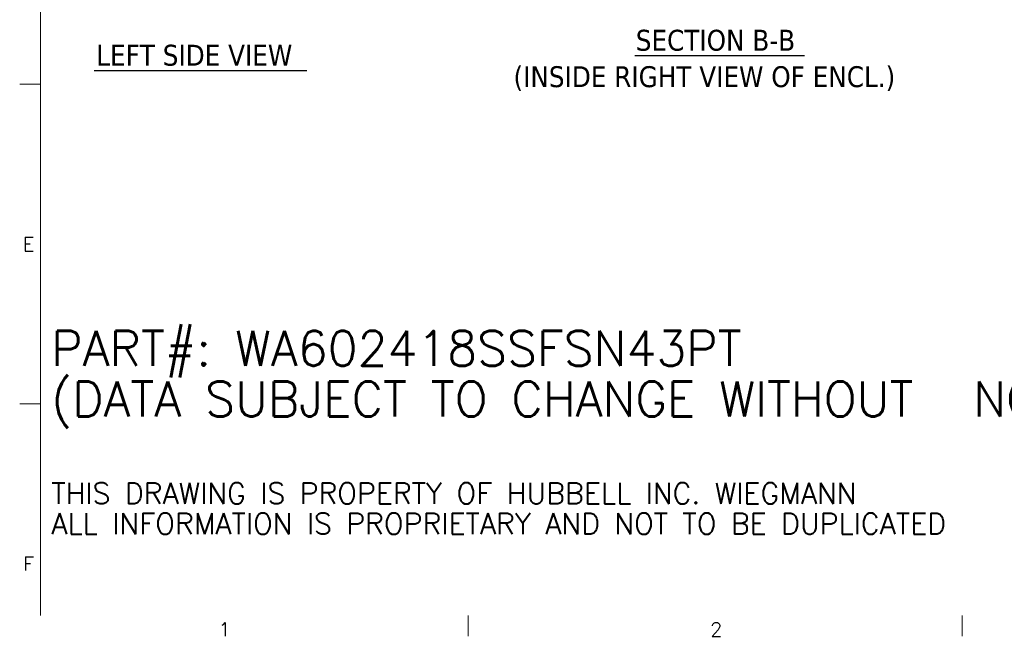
# Model space of a CAD drawing. Header units: inches. Extents: x 2 to 304, y 7 to 191.
# Tile 1 of 53: x 5 to 106, y 9 to 73. Entities that reach past the tile are written whole.
import ezdxf

# ---------------------------------------------------------------- set-up
doc = ezdxf.new("R2010")
doc.units = ezdxf.units.IN
doc.header["$LTSCALE"] = 18
doc.header["$MEASUREMENT"] = 0
doc.layers.get('0').update_dxf_attribs({"lineweight": 0})
doc.layers.add('Border (ANSI)', color=7, linetype='Continuous', lineweight=5)
doc.layers.add('Symbol (ANSI)', color=7, linetype='Continuous', lineweight=5)
doc.styles.add('Note Text (ANSI)', font='RomanS.shx')
doc.styles.add('Text Style168', font='tahoma.ttf')
doc.styles.add('Text Style29', font='tahoma.ttf')

# ---------------------------------------------------------------- blocks, each defined once
blk = doc.blocks.new('Borders Default Border')
at = {"layer": 'Border (ANSI)'}
for p, q in [((0.38, 3.6667), (0.26, 3.6667)), ((0.38, 1.8333), (0.26, 1.8333)), ((2.8333, 0.62), (2.8333, 0.5)), ((5.6667, 0.62), (5.6667, 0.5))]:
    blk.add_line(p, q, dxfattribs=at)
at = {"layer": 'Border (ANSI)', "flags": 128}
blk.add_lwpolyline([(0.38, 0.62), (0.38, 10.38)], dxfattribs=at)
at = {"layer": 'Border (ANSI)', "char_height": 0.08, "attachment_point": 7, "style": 'Note Text (ANSI)'}
for s, insert in [('E', (0.2783, 2.7092)), ('F', (0.2802, 0.8767)), ('1', (1.401, 0.5)), ('2', (4.2213, 0.4992))]:
    blk.add_mtext(s, dxfattribs=dict(at, insert=insert))

msp = doc.modelspace()

# ---------------------------------------------------------------- linework, layer by layer
at = {"layer": 'Symbol (ANSI)', "lineweight": 30}
for p, q in [((68.1866, 68.9861), (85.7256, 68.9861)), ((12.3748, 67.4334), (34.3266, 67.4334))]:
    msp.add_line(p, q, dxfattribs=at)

# ---------------------------------------------------------------- block references
at = {"xscale": 18, "yscale": 18, "zscale": 18}
msp.add_blockref('Borders Default Border', (0, 0), dxfattribs=at)

# ---------------------------------------------------------------- texts
at = {"layer": 'Symbol (ANSI)', "char_height": 2.16, "attachment_point": 7}
for s, insert, style in [('SECTION B-B', (68.2971, 69.4266), 'Text Style168'), ('LEFT SIDE VIEW', (12.5908, 67.8809), 'Text Style168'), ('(INSIDE RIGHT VIEW OF ENCL.)', (55.6683, 65.3188), 'Text Style29')]:
    msp.add_mtext(s, dxfattribs=dict(at, insert=insert, style=style))
at = {"layer": 'Symbol (ANSI)', "insert": (7.9413, 28.3106), "char_height": 1.8, "width": 112.347194, "attachment_point": 4, "line_spacing_factor": 0.871445, "style": 'Note Text (ANSI)'}
msp.add_mtext('{\\fRomanS|b0|i0|c0|p2;\\H2x;PART#: WA602418SSFSN43PT\\P(DATA SUBJECT TO CHANGE WITHOUT \\H1.50009x; \\H0.66663x;NOTICE)\\H1.397x; \\H0.71582x;\\P \\H1.22775x; \\H0.8145x;\\P\\H0.6x;THIS DRAWING IS PROPERTY OF HUBBELL INC. WIEGMANN\\H1.37103x; \\H0.72938x;\\PALL INFORMATION IS PROPRIETARY AND NOT TO BE DUPLICATED\\H1.10259x; \\H0.90695x;\\P\\H1.14606x; }', dxfattribs=at)

doc.saveas('drawing.dxf')
